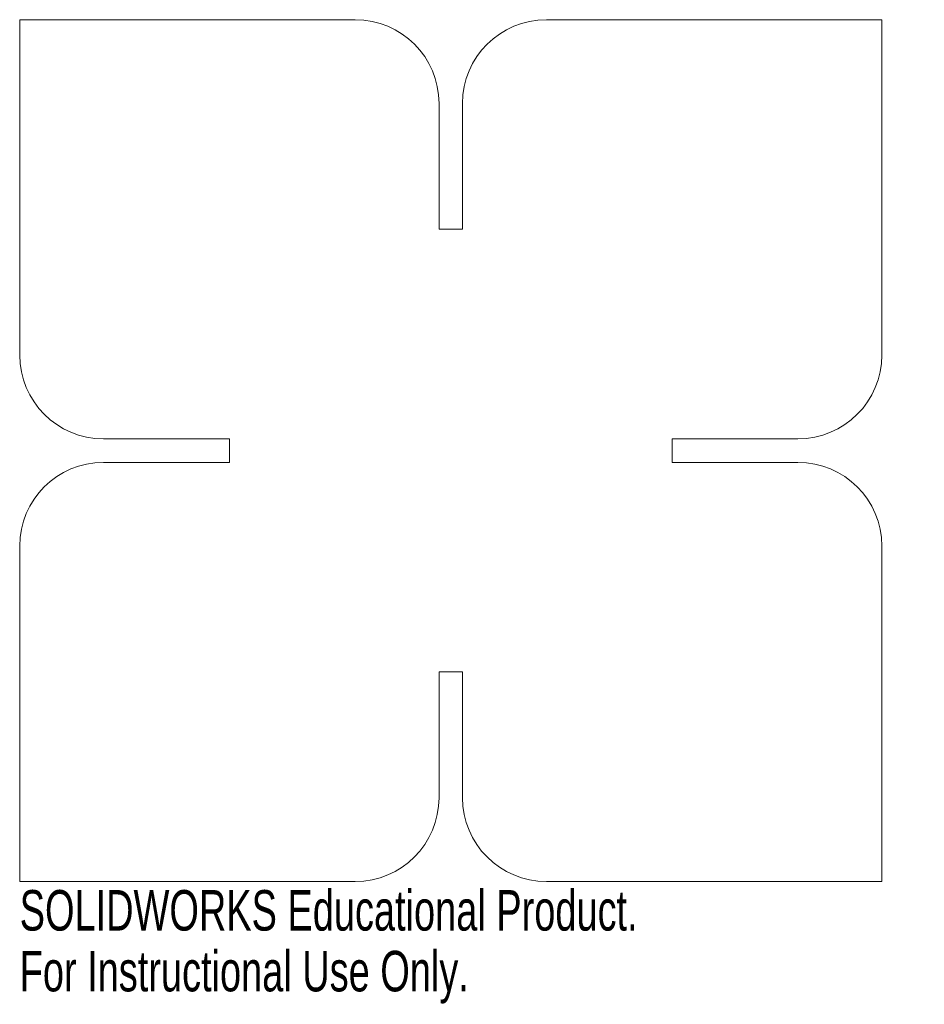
# Model space of a CAD drawing. Header units: millimetres. Extents: x -51 to 56, y -66 to 51.
import ezdxf

# ---------------------------------------------------------------- set-up
doc = ezdxf.new("R2010")
doc.units = ezdxf.units.MM
doc.styles.add('SLDTEXTSTYLE0', font='TXT', dxfattribs={"width": 0.7})

msp = doc.modelspace()

# ---------------------------------------------------------------- linework, layer by layer
at = {"color": 7, "linetype": 'Continuous', "lineweight": 15}
for p, q in [((-51.4, 11.4), (-51.4, 51.4)), ((-51.4, 51.4), (-11.4, 51.4)), ((51.4, 51.4), (11.4, 51.4)), ((51.4, 11.4), (51.4, 51.4)), ((-1.4, 26.4), (-1.4, 41.4)), ((1.4, 26.4), (1.4, 41.4)), ((-1.4, 26.4), (1.4, 26.4)), ((-41.4, 1.4), (-26.4, 1.4)), ((-26.4, 1.4), (-26.4, -1.4)), ((41.4, 1.4), (26.4, 1.4)), ((26.4, 1.4), (26.4, -1.4)), ((-41.4, -1.4), (-26.4, -1.4)), ((41.4, -1.4), (26.4, -1.4)), ((-51.4, -11.4), (-51.4, -51.4)), ((51.4, -11.4), (51.4, -51.4)), ((-1.4, -26.4), (1.4, -26.4)), ((-1.4, -26.4), (-1.4, -41.4)), ((1.4, -26.4), (1.4, -41.4)), ((-51.4, -51.4), (-11.4, -51.4)), ((51.4, -51.4), (11.4, -51.4))]:
    msp.add_line(p, q, dxfattribs=at)
for centre, start, end in [((-11.4, 41.4), 0, 90), ((11.4, 41.4), 90, 180), ((-41.4, 11.4), 180, 270), ((41.4, 11.4), 270, 0), ((-41.4, -11.4), 90, 180), ((41.4, -11.4), 0, 90), ((-11.4, -41.4), 270, 0), ((11.4, -41.4), 180, 270)]:
    msp.add_arc(centre, 10, start, end, dxfattribs=at)

# ---------------------------------------------------------------- texts
at = {"color": 7, "linetype": 'Continuous', "char_height": 4.8336, "attachment_point": 1, "style": 'SLDTEXTSTYLE0'}
for s, insert in [('SOLIDWORKS Educational Product.', (-51.4, -52.42)), ('For Instructional Use Only.', (-51.4, -59.67))]:
    msp.add_mtext(s, dxfattribs=dict(at, insert=insert))

doc.saveas('drawing.dxf')
